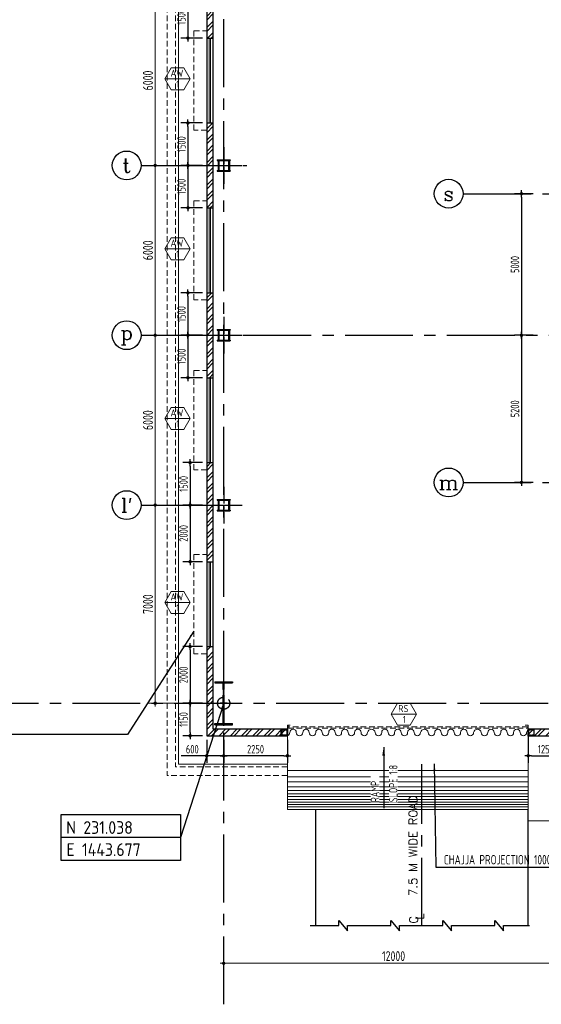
# Model space of a CAD drawing. Extents: x -7650383 to 4934791, y -114316 to 1826789.
# Tile 4 of 256: x 455132 to 473547, y -59615 to -24829. Entities that reach past the tile are written whole.
import ezdxf
from ezdxf.enums import TextEntityAlignment as Align

# ---------------------------------------------------------------- set-up
doc = ezdxf.new("R2010")
doc.units = 0
doc.header["$LTSCALE"] = 800
doc.header["$MEASUREMENT"] = 0
for name, pattern in [('1 NORTH ELEVATION$0$NORTH ELEVATION$0$HIDDEN', [0.375, 0.25, -0.125]), ('CENTER', [2, 1.25, -0.25, 0.25, -0.25]), ('CENTER2', [1.125, 0.75, -0.125, 0.125, -0.125]), ('DASHED', [0.75, 0.5, -0.25]), ('STG & GTG EQUIPMENT AT 0.000M LVL$0$HIDDEN', [0.375, 0.25, -0.125])]:
    doc.linetypes.add(name, pattern=pattern)
doc.layers.get('0').update_dxf_attribs({"linetype": 'CONTINUOUS'})
for name, color, linetype in [('0-7-COL', 2, 'CENTER'), ('Aux Ped Stel', 7, 'CONTINUOUS'), ('Aux_col', 7, 'CONTINUOUS'), ('CDIM', 1, 'CONTINUOUS'), ('CL', 2, 'CENTER2'), ('COL', 1, 'CENTER'), ('DIM', 4, 'CONTINUOUS'), ('GRID', 8, 'CENTER'), ('HATCH', 9, 'CONTINUOUS'), ('ROAD', 40, 'CONTINUOUS'), ('T', 3, 'CONTINUOUS'), ('TEXT', 3, 'CONTINUOUS'), ('TEXT 350', 7, 'CONTINUOUS'), ('WALL', 6, 'CONTINUOUS')]:
    doc.layers.add(name, color=color, linetype=linetype)
for name, color, linetype, lineweight in [('2CON', 1, 'CONTINUOUS', 13), ('A-STL LADDER', 4, 'CONTINUOUS', 18), ('A-WIN TAG', 3, 'CONTINUOUS', 13), ('A-WIN TAG TEXT', 3, 'CONTINUOUS', 13), ('ARROW', 3, 'CONTINUOUS', 13), ('CHAJJA PROJECTION', 2, 'DASHED', 5), ('COLUMN', 6, 'CONTINUOUS', 30), ('dimension line', 4, 'CONTINUOUS', 13), ('DOOR', 235, 'CONTINUOUS', 13), ('DRAIN', 251, 'DASHED', 13), ('PLINTH PROTECTION', 251, 'CONTINUOUS', 13), ('STG   AT 0.000M SHUTTER', 2, 'STG & GTG EQUIPMENT AT 0.000M LVL$0$HIDDEN', 13), ('STG  AT 0.000M LVL ROLLING SHUTTER FRAME', 4, 'CONTINUOUS', 13), ('STG AT 0.000M LVL RAMP', 11, 'CONTINUOUS', 13), ('SUNSHADE', 2, '1 NORTH ELEVATION$0$NORTH ELEVATION$0$HIDDEN', 13), ('WALL HATCH', 251, 'CONTINUOUS', 13), ('WIN', 31, 'CONTINUOUS', 13)]:
    doc.layers.add(name, color=color, linetype=linetype, lineweight=lineweight)
doc.styles.add('D1', font='ROMAND')
doc.styles.add('ROMANC', font='romanc')
doc.styles.add('ROMANS', font='ISO9.shx', dxfattribs={"width": 0.8})
doc.styles.get("Standard").update_dxf_attribs({"font": 'ISO9'})
doc.dimstyles.new('barka', dxfattribs={"dimscale": 100, "dimtxt": 3.5, "dimasz": 1.2, "dimexe": 2.5, "dimexo": 2.5, "dimgap": 0.8, "dimtad": 1, "dimdsep": 46, "dimtxsty": 'ROMANS', "dimblk": 'DDOT1', "dimcen": 0, "dimclrd": 256, "dimclre": 256, "dimclrt": 2, "dimadec": 0, "dimazin": 2, "dimtp": 0.1, "dimtm": 0.1, "dimtfac": 0.71, "dimtmove": 2, "dimatfit": 3, "dimlwd": -1, "dimlwe": -1, "dimarcsym": 0})
doc.dimstyles.new('barka INTERNAL DIM', dxfattribs={"dimscale": 100, "dimtxt": 3, "dimasz": 1.2, "dimexe": 2.5, "dimexo": 1.5, "dimgap": 0.8, "dimtad": 1, "dimdsep": 46, "dimtxsty": 'ROMANS', "dimblk": 'DDOT1', "dimcen": 0, "dimclrd": 256, "dimclre": 256, "dimclrt": 2, "dimadec": 0, "dimazin": 2, "dimtp": 0.1, "dimtm": 0.1, "dimtfac": 0.71, "dimtmove": 2, "dimatfit": 3, "dimlwd": -1, "dimlwe": -1, "dimarcsym": 0})
doc.dimstyles.new('FIC-100', dxfattribs={"dimscale": 100, "dimtxt": 2.5, "dimasz": 2, "dimexe": 1, "dimexo": 1, "dimgap": 1, "dimtad": 1, "dimdec": 0, "dimrnd": 1, "dimzin": 0, "dimdsep": 46, "dimtxsty": 'Standard', "dimcen": 0.09, "dimclrd": 1, "dimclre": 1, "dimclrt": 3, "dimadec": 0, "dimazin": 0, "dimtfac": 1, "dimtdec": 0, "dimtofl": 0, "dimtmove": 0, "dimatfit": 3, "dimfxl": 1.5, "dimtolj": 1, "dimtzin": 0, "dimarcsym": 0})
doc.dimstyles.new('SC200', dxfattribs={"dimscale": 150, "dimtxt": 2.5, "dimasz": 2, "dimexe": 1, "dimexo": 1, "dimgap": 1, "dimtad": 1, "dimdec": 0, "dimzin": 0, "dimdsep": 46, "dimtxsty": 'Standard', "dimcen": -1, "dimclrd": 256, "dimclre": 256, "dimclrt": 3, "dimadec": 0, "dimazin": 0, "dimtfac": 1, "dimtdec": 0, "dimtmove": 1, "dimatfit": 3, "dimfxl": 1, "dimtolj": 1, "dimtzin": 0, "dimlwd": -1, "dimlwe": -1, "dimarcsym": 0})

# ---------------------------------------------------------------- blocks, each defined once
blk = doc.blocks.new('DDOT1')
blk.add_line((-1, 0), (1, 0))
at = {"const_width": 0.5}
blk.add_lwpolyline([(-0.25, 0, 1), (0.25, 0, 1)], format="xyb", close=True, dxfattribs=at)
blk = doc.blocks.new('*D37')
at = {"layer": 'dimension line', "transparency": 16777216}
for p, q in [((462333, -58305), (462333, -58417)), ((462453, -58167), (474213, -58167)), ((474333, -58305), (474333, -58417))]:
    blk.add_line(p, q, dxfattribs=at)
at = {"layer": 'dimension line', "transparency": 16777216, "xscale": 119.9999999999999, "yscale": 119.9999999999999, "zscale": 119.9999999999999, "rotation": 180}
blk.add_blockref('DDOT1', (462333, -58167), dxfattribs=at)
at = {"layer": 'dimension line', "transparency": 16777216, "xscale": 119.9999999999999, "yscale": 119.9999999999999, "zscale": 119.9999999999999}
blk.add_blockref('DDOT1', (474333, -58167), dxfattribs=at)
at = {"layer": 'dimension line', "color": 2, "transparency": 16777216, "insert": (468333, -57912), "char_height": 350, "attachment_point": 5, "style": 'ROMANS'}
blk.add_mtext('12000', dxfattribs=at)
blk = doc.blocks.new('AUX COL')
at = {"layer": 'Aux Ped Stel'}
for p, q in [((-225, 200), (-225, 175)), ((-225, 200), (225, 200)), ((-225, 175), (225, 175)), ((-200, 175), (-200, -175)), ((-175, 175), (-175, -175)), ((175, 175), (175, -175)), ((200, 175), (200, -175)), ((225, 200), (225, 175)), ((-225, -175), (-225, -200)), ((-225, -175), (225, -175)), ((-225, -200), (225, -200)), ((225, -175), (225, -200))]:
    blk.add_line(p, q, dxfattribs=at)
at = {"layer": 'CL'}
for p, q in [((0, 650), (0, -650)), ((-650, 0), (650, 0))]:
    blk.add_line(p, q, dxfattribs=at)
blk = doc.blocks.new('A$C41E52089')
at = {"layer": 'COL'}
h = blk.add_hatch(dxfattribs=at)
h.set_pattern_fill('ANSI31', color=256, scale=100, style=0)
h.paths.add_polyline_path([(310, -720), (0, -720), (0, -760), (310, -760)])
h.paths.add_polyline_path([(0, -720), (-310, -720), (-310, -760), (0, -760)])
h.paths.add_polyline_path([(0, 0), (-13, 0), (-13, -720), (0, -720)])
h.paths.add_polyline_path([(0, 720), (-13, 720), (-13, 0), (0, 0)])
h.paths.add_polyline_path([(12, 0), (0, 0), (0, -720), (12, -720)])
h.paths.add_polyline_path([(12, 720), (0, 720), (0, 0), (12, 0)])
h.paths.add_polyline_path([(310, 760), (0, 760), (0, 720), (12, 720), (310, 720)])
h.paths.add_polyline_path([(0, 760), (-310, 760), (-310, 720), (0, 720)])
for p, q in [((-310, 760), (310, 760)), ((-310, 760), (-310, 720)), ((-310, 720), (310, 720)), ((-13, -720), (-13, 720)), ((12, -720), (12, 720)), ((310, 760), (310, 720)), ((-310, -720), (310, -720)), ((-310, -760), (-310, -720)), ((-310, -760), (310, -760)), ((310, -760), (310, -720))]:
    blk.add_line(p, q, dxfattribs=at)
at = {"layer": 'COL', "color": 2}
for p, q in [((0, -800), (0, 800)), ((123, 0), (-123, 0))]:
    blk.add_line(p, q, dxfattribs=at)
blk = doc.blocks.new('*D78')
at = {"layer": 'dimension line', "transparency": 16777216}
for p, q in [((461433, -41977), (459665, -41977)), ((459915, -48857), (459915, -42097)), ((460627, -48977), (459665, -48977))]:
    blk.add_line(p, q, dxfattribs=at)
at = {"layer": 'dimension line', "transparency": 16777216, "xscale": 119.9999999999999, "yscale": 119.9999999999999, "zscale": 119.9999999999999}
for p, rotation in [((459915, -41977), 90), ((459915, -48977), 270)]:
    blk.add_blockref('DDOT1', p, dxfattribs=dict(at, rotation=rotation))
at = {"layer": 'dimension line', "color": 2, "transparency": 16777216, "insert": (459660, -45477), "char_height": 350, "attachment_point": 5, "rotation": 90, "style": 'ROMANS'}
blk.add_mtext('7000', dxfattribs=at)
blk = doc.blocks.new('*D79')
at = {"layer": 'dimension line', "transparency": 16777216}
for p, q in [((461433, -35977), (459665, -35977)), ((459915, -41857), (459915, -36097)), ((461433, -41977), (459665, -41977))]:
    blk.add_line(p, q, dxfattribs=at)
at = {"layer": 'dimension line', "transparency": 16777216, "xscale": 119.9999999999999, "yscale": 119.9999999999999, "zscale": 119.9999999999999}
for p, rotation in [((459915, -35977), 90), ((459915, -41977), 270)]:
    blk.add_blockref('DDOT1', p, dxfattribs=dict(at, rotation=rotation))
at = {"layer": 'dimension line', "color": 2, "transparency": 16777216, "insert": (459660, -38977), "char_height": 350, "attachment_point": 5, "rotation": 90, "style": 'ROMANS'}
blk.add_mtext('6000', dxfattribs=at)
blk = doc.blocks.new('*D80')
at = {"layer": 'dimension line', "transparency": 16777216}
for p, q in [((461433, -29977), (459665, -29977)), ((459915, -35857), (459915, -30097)), ((461433, -35977), (459665, -35977))]:
    blk.add_line(p, q, dxfattribs=at)
at = {"layer": 'dimension line', "transparency": 16777216, "xscale": 119.9999999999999, "yscale": 119.9999999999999, "zscale": 119.9999999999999}
for p, rotation in [((459915, -29977), 90), ((459915, -35977), 270)]:
    blk.add_blockref('DDOT1', p, dxfattribs=dict(at, rotation=rotation))
at = {"layer": 'dimension line', "color": 2, "transparency": 16777216, "insert": (459660, -32977), "char_height": 350, "attachment_point": 5, "rotation": 90, "style": 'ROMANS'}
blk.add_mtext('6000', dxfattribs=at)
blk = doc.blocks.new('*D81')
at = {"layer": 'dimension line', "transparency": 16777216}
for p, q in [((459904, -23977), (459665, -23977)), ((459915, -29857), (459915, -24097)), ((461433, -29977), (459665, -29977))]:
    blk.add_line(p, q, dxfattribs=at)
at = {"layer": 'dimension line', "transparency": 16777216, "xscale": 119.9999999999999, "yscale": 119.9999999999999, "zscale": 119.9999999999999}
for p, rotation in [((459915, -23977), 90), ((459915, -29977), 270)]:
    blk.add_blockref('DDOT1', p, dxfattribs=dict(at, rotation=rotation))
at = {"layer": 'dimension line', "color": 2, "transparency": 16777216, "insert": (459660, -26977), "char_height": 350, "attachment_point": 5, "rotation": 90, "style": 'ROMANS'}
blk.add_mtext('6000', dxfattribs=at)
blk = doc.blocks.new('*D84')
at = {"layer": 'DIM', "transparency": 16777216}
for p, q in [((462333, -50277), (462333, -51083)), ((464583, -50277), (464583, -51083)), ((464463, -50833), (462453, -50833))]:
    blk.add_line(p, q, dxfattribs=at)
at = {"layer": 'DIM', "transparency": 16777216, "xscale": 119.9999999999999, "yscale": 119.9999999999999, "zscale": 119.9999999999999, "rotation": 180}
blk.add_blockref('DDOT1', (462333, -50833), dxfattribs=at)
at = {"layer": 'DIM', "transparency": 16777216, "xscale": 119.9999999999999, "yscale": 119.9999999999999, "zscale": 119.9999999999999}
blk.add_blockref('DDOT1', (464583, -50833), dxfattribs=at)
at = {"layer": 'DIM', "color": 2, "transparency": 16777216, "insert": (463458, -50603), "char_height": 300, "attachment_point": 5, "style": 'ROMANS'}
blk.add_mtext('2250', dxfattribs=at)
blk = doc.blocks.new('*D92')
at = {"layer": 'DIM', "transparency": 16777216}
for p, q in [((461733, -50277), (461733, -51083)), ((462333, -50277), (462333, -51083)), ((461733, -50833), (460836, -50833)), ((462213, -50833), (461853, -50833))]:
    blk.add_line(p, q, dxfattribs=at)
at = {"layer": 'DIM', "transparency": 16777216, "xscale": 119.9999999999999, "yscale": 119.9999999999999, "zscale": 119.9999999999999, "rotation": 180}
blk.add_blockref('DDOT1', (461733, -50833), dxfattribs=at)
at = {"layer": 'DIM', "transparency": 16777216, "xscale": 119.9999999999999, "yscale": 119.9999999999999, "zscale": 119.9999999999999}
blk.add_blockref('DDOT1', (462333, -50833), dxfattribs=at)
at = {"layer": 'DIM', "color": 2, "transparency": 16777216, "insert": (461225, -50603), "char_height": 300, "attachment_point": 5, "style": 'ROMANS'}
blk.add_mtext('600', dxfattribs=at)
blk = doc.blocks.new('*D93')
at = {"layer": 'DIM', "transparency": 16777216}
for p, q in [((461583, -48977), (460897, -48977)), ((461147, -50007), (461147, -49097)), ((461583, -50127), (460897, -50127))]:
    blk.add_line(p, q, dxfattribs=at)
at = {"layer": 'DIM', "transparency": 16777216, "xscale": 119.9999999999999, "yscale": 119.9999999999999, "zscale": 119.9999999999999}
for p, rotation in [((461147, -48977), 90), ((461147, -50127), 270)]:
    blk.add_blockref('DDOT1', p, dxfattribs=dict(at, rotation=rotation))
at = {"layer": 'DIM', "color": 2, "transparency": 16777216, "insert": (460917, -49552), "char_height": 300, "attachment_point": 5, "rotation": 90, "style": 'ROMANS'}
blk.add_mtext('1150', dxfattribs=at)
blk = doc.blocks.new('*D95')
at = {"layer": 'DIM', "transparency": 16777216}
for p, q in [((461583, -34477), (460822, -34477)), ((461072, -34597), (461072, -35857)), ((461583, -35977), (460822, -35977))]:
    blk.add_line(p, q, dxfattribs=at)
at = {"layer": 'DIM', "transparency": 16777216, "xscale": 119.9999999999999, "yscale": 119.9999999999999, "zscale": 119.9999999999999}
for p, rotation in [((461072, -34477), 90), ((461072, -35977), 270)]:
    blk.add_blockref('DDOT1', p, dxfattribs=dict(at, rotation=rotation))
at = {"layer": 'DIM', "color": 2, "transparency": 16777216, "insert": (460842, -35227), "char_height": 300, "attachment_point": 5, "rotation": 90, "style": 'ROMANS'}
blk.add_mtext('1500', dxfattribs=at)
blk = doc.blocks.new('*D96')
at = {"layer": 'DIM', "transparency": 16777216}
for p, q in [((461583, -46977), (460897, -46977)), ((461147, -47097), (461147, -48857)), ((461583, -48977), (460897, -48977))]:
    blk.add_line(p, q, dxfattribs=at)
at = {"layer": 'DIM', "transparency": 16777216, "xscale": 119.9999999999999, "yscale": 119.9999999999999, "zscale": 119.9999999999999}
for p, rotation in [((461147, -46977), 90), ((461147, -48977), 270)]:
    blk.add_blockref('DDOT1', p, dxfattribs=dict(at, rotation=rotation))
at = {"layer": 'DIM', "color": 2, "transparency": 16777216, "insert": (460917, -47977), "char_height": 300, "attachment_point": 5, "rotation": 90, "style": 'ROMANS'}
blk.add_mtext('2000', dxfattribs=at)
blk = doc.blocks.new('*D97')
at = {"layer": 'DIM', "transparency": 16777216}
for p, q in [((461583, -41977), (460897, -41977)), ((461147, -42097), (461147, -43857)), ((461583, -43977), (460897, -43977))]:
    blk.add_line(p, q, dxfattribs=at)
at = {"layer": 'DIM', "transparency": 16777216, "xscale": 119.9999999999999, "yscale": 119.9999999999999, "zscale": 119.9999999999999}
for p, rotation in [((461147, -41977), 90), ((461147, -43977), 270)]:
    blk.add_blockref('DDOT1', p, dxfattribs=dict(at, rotation=rotation))
at = {"layer": 'DIM', "color": 2, "transparency": 16777216, "insert": (460917, -42977), "char_height": 300, "attachment_point": 5, "rotation": 90, "style": 'ROMANS'}
blk.add_mtext('2000', dxfattribs=at)
blk = doc.blocks.new('*D98')
at = {"layer": 'DIM', "transparency": 16777216}
for p, q in [((461583, -40477), (460897, -40477)), ((461147, -40597), (461147, -41857)), ((461583, -41977), (460897, -41977))]:
    blk.add_line(p, q, dxfattribs=at)
at = {"layer": 'DIM', "transparency": 16777216, "xscale": 119.9999999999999, "yscale": 119.9999999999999, "zscale": 119.9999999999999}
for p, rotation in [((461147, -40477), 90), ((461147, -41977), 270)]:
    blk.add_blockref('DDOT1', p, dxfattribs=dict(at, rotation=rotation))
at = {"layer": 'DIM', "color": 2, "transparency": 16777216, "insert": (460917, -41227), "char_height": 300, "attachment_point": 5, "rotation": 90, "style": 'ROMANS'}
blk.add_mtext('1500', dxfattribs=at)
blk = doc.blocks.new('*D99')
at = {"layer": 'DIM', "transparency": 16777216}
for p, q in [((461583, -35977), (460822, -35977)), ((461072, -36097), (461072, -37357)), ((461583, -37477), (460822, -37477))]:
    blk.add_line(p, q, dxfattribs=at)
at = {"layer": 'DIM', "transparency": 16777216, "xscale": 119.9999999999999, "yscale": 119.9999999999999, "zscale": 119.9999999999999}
for p, rotation in [((461072, -35977), 90), ((461072, -37477), 270)]:
    blk.add_blockref('DDOT1', p, dxfattribs=dict(at, rotation=rotation))
at = {"layer": 'DIM', "color": 2, "transparency": 16777216, "insert": (460842, -36727), "char_height": 300, "attachment_point": 5, "rotation": 90, "style": 'ROMANS'}
blk.add_mtext('1500', dxfattribs=at)
blk = doc.blocks.new('*D100')
at = {"layer": 'DIM', "transparency": 16777216}
for p, q in [((461583, -29977), (460822, -29977)), ((461072, -30097), (461072, -31357)), ((461583, -31477), (460822, -31477))]:
    blk.add_line(p, q, dxfattribs=at)
at = {"layer": 'DIM', "transparency": 16777216, "xscale": 119.9999999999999, "yscale": 119.9999999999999, "zscale": 119.9999999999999}
for p, rotation in [((461072, -29977), 90), ((461072, -31477), 270)]:
    blk.add_blockref('DDOT1', p, dxfattribs=dict(at, rotation=rotation))
at = {"layer": 'DIM', "color": 2, "transparency": 16777216, "insert": (460842, -30727), "char_height": 300, "attachment_point": 5, "rotation": 90, "style": 'ROMANS'}
blk.add_mtext('1500', dxfattribs=at)
blk = doc.blocks.new('*D101')
at = {"layer": 'DIM', "transparency": 16777216}
for p, q in [((461583, -28477), (460822, -28477)), ((461072, -28597), (461072, -29857)), ((461583, -29977), (460822, -29977))]:
    blk.add_line(p, q, dxfattribs=at)
at = {"layer": 'DIM', "transparency": 16777216, "xscale": 119.9999999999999, "yscale": 119.9999999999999, "zscale": 119.9999999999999}
for p, rotation in [((461072, -28477), 90), ((461072, -29977), 270)]:
    blk.add_blockref('DDOT1', p, dxfattribs=dict(at, rotation=rotation))
at = {"layer": 'DIM', "color": 2, "transparency": 16777216, "insert": (460842, -29227), "char_height": 300, "attachment_point": 5, "rotation": 90, "style": 'ROMANS'}
blk.add_mtext('1500', dxfattribs=at)
blk = doc.blocks.new('*D102')
at = {"layer": 'DIM', "transparency": 16777216}
for p, q in [((461583, -23977), (460822, -23977)), ((461072, -24097), (461072, -25357)), ((461583, -25477), (460822, -25477))]:
    blk.add_line(p, q, dxfattribs=at)
at = {"layer": 'DIM', "transparency": 16777216, "xscale": 119.9999999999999, "yscale": 119.9999999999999, "zscale": 119.9999999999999}
for p, rotation in [((461072, -23977), 90), ((461072, -25477), 270)]:
    blk.add_blockref('DDOT1', p, dxfattribs=dict(at, rotation=rotation))
at = {"layer": 'DIM', "color": 2, "transparency": 16777216, "insert": (460842, -24727), "char_height": 300, "attachment_point": 5, "rotation": 90, "style": 'ROMANS'}
blk.add_mtext('1500', dxfattribs=at)
blk = doc.blocks.new('clm')
at = {"layer": 'COL', "linetype": 'ByBlock'}
for p, q in [((38459, 118625), (38279, 118625)), ((38279, 118617), (38279, 118625)), ((38279, 118617), (38279, 118625)), ((38459, 118617), (38459, 118625)), ((38261, 118607), (38261, 118427)), ((38261, 118607), (38269, 118607)), ((38261, 118607), (38269, 118607)), ((38261, 118607), (38261, 118427)), ((38261, 118427), (38269, 118427)), ((38261, 118427), (38269, 118427)), ((38344, 118617), (38269, 118617)), ((38269, 118617), (38269, 118417)), ((38269, 118617), (38269, 118417)), ((38344, 118617), (38269, 118617)), ((38269, 118417), (38344, 118417)), ((38269, 118417), (38344, 118417)), ((38279, 118417), (38279, 118409)), ((38279, 118417), (38279, 118409)), ((38459, 118409), (38279, 118409)), ((38344, 118617), (38469, 118617)), ((38469, 118417), (38344, 118417)), ((38459, 118417), (38459, 118409)), ((38469, 118617), (38469, 118417)), ((38477, 118607), (38469, 118607)), ((38477, 118427), (38469, 118427)), ((38477, 118607), (38477, 118427))]:
    blk.add_line(p, q, dxfattribs=at)
for points in [[(38344, 118417), (38344, 118420, 0.401544), (38338, 118426), (38280, 118429, -0.401544), (38275, 118435), (38275, 118599, -0.401544), (38280, 118605), (38338, 118608, 0.401544), (38344, 118614), (38344, 118617)], [(38344, 118417), (38344, 118420, 0.401544), (38338, 118426), (38280, 118429, -0.401544), (38275, 118435), (38275, 118599, -0.401544), (38280, 118605), (38338, 118608, 0.401544), (38344, 118614), (38344, 118617)], [(38394, 118417), (38394, 118420, -0.401544), (38399, 118426), (38457, 118429, 0.401544), (38463, 118435), (38463, 118599, 0.401544), (38457, 118605), (38399, 118608, -0.401544), (38394, 118614), (38394, 118617)]]:
    blk.add_lwpolyline(points, format="xyb", dxfattribs=at)
blk = doc.blocks.new('*D249')
at = {"layer": 'DIM', "transparency": 16777216}
for p, q in [((473083, -50277), (473083, -51083)), ((474333, -50277), (474333, -51083)), ((473203, -50833), (474213, -50833))]:
    blk.add_line(p, q, dxfattribs=at)
at = {"layer": 'DIM', "transparency": 16777216, "xscale": 119.9999999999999, "yscale": 119.9999999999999, "zscale": 119.9999999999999, "rotation": 180}
blk.add_blockref('DDOT1', (473083, -50833), dxfattribs=at)
at = {"layer": 'DIM', "transparency": 16777216, "xscale": 119.9999999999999, "yscale": 119.9999999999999, "zscale": 119.9999999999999}
blk.add_blockref('DDOT1', (474333, -50833), dxfattribs=at)
at = {"layer": 'DIM', "color": 2, "transparency": 16777216, "insert": (473708, -50603), "char_height": 300, "attachment_point": 5, "style": 'ROMANS'}
blk.add_mtext('1250', dxfattribs=at)
blk = doc.blocks.new('*D253')
at = {"layer": 'DIM', "transparency": 16777216}
for p, q in [((473265, -30977), (472597, -30977)), ((472847, -31097), (472847, -35857)), ((473265, -35977), (472597, -35977))]:
    blk.add_line(p, q, dxfattribs=at)
at = {"layer": 'DIM', "transparency": 16777216, "xscale": 119.9999999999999, "yscale": 119.9999999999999, "zscale": 119.9999999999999}
for p, rotation in [((472847, -30977), 90), ((472847, -35977), 270)]:
    blk.add_blockref('DDOT1', p, dxfattribs=dict(at, rotation=rotation))
at = {"layer": 'DIM', "color": 2, "transparency": 16777216, "insert": (472617, -33477), "char_height": 300, "attachment_point": 5, "rotation": 90, "style": 'ROMANS'}
blk.add_mtext('5000', dxfattribs=at)
blk = doc.blocks.new('*D254')
at = {"layer": 'DIM', "transparency": 16777216}
for p, q in [((473265, -35977), (472597, -35977)), ((472847, -36097), (472847, -41057)), ((473265, -41177), (472597, -41177))]:
    blk.add_line(p, q, dxfattribs=at)
at = {"layer": 'DIM', "transparency": 16777216, "xscale": 119.9999999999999, "yscale": 119.9999999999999, "zscale": 119.9999999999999}
for p, rotation in [((472847, -35977), 90), ((472847, -41177), 270)]:
    blk.add_blockref('DDOT1', p, dxfattribs=dict(at, rotation=rotation))
at = {"layer": 'DIM', "color": 2, "transparency": 16777216, "insert": (472617, -38577), "char_height": 300, "attachment_point": 5, "rotation": 90, "style": 'ROMANS'}
blk.add_mtext('5200', dxfattribs=at)

msp = doc.modelspace()

# ---------------------------------------------------------------- hatches: boundary and pattern name
at = {"layer": 'WALL HATCH'}
h = msp.add_hatch(dxfattribs=at)
h.set_pattern_fill('ANSI32', color=256, scale=750, style=0)
h.paths.add_polyline_path([(484563.3, -49897.4), (484563.3, -50127.4), (489333.3, -50127.4), (489333.3, -49897.4)])
h.paths.add_polyline_path([(473083.3, -49897.4), (473083.3, -50127.4), (474103.3, -50127.4), (474103.3, -49897.4)])
h.paths.add_polyline_path([(461963.3, -34477.4), (461733.3, -34477.4), (461733.3, -37477.5), (461963.3, -37477.5)])
h.paths.add_polyline_path([(461733.3, -31477.4), (461963.3, -31477.4), (461963.3, -28477.4), (461733.3, -28477.4)])
h.paths.add_polyline_path([(461733.3, -43977.4), (461963.3, -43977.4), (461963.3, -40477.5), (461733.3, -40477.5)])
h.paths.add_polyline_path([(461963.3, -46977.4), (461733.3, -46977.4), (461733.3, -50127.4), (464583.3, -50127.4), (464583.3, -49897.4), (461963.3, -49897.4)])
h.paths.add_polyline_path([(462448.3, -18556.9), (462218.3, -18556.9), (462218.3, -22827.4), (461733.3, -22827.4), (461733.3, -25477.4), (461963.3, -25477.4), (461963.3, -23057.4), (462448.3, -23057.4)])
h.paths.add_polyline_path([(463448.3, -10977.4), (463448.3, -11207.4), (465428.3, -11207.4), (465428.3, -10977.4)])
h.paths.add_polyline_path([(462848.3, -11207.4), (462848.3, -10977.4), (461733.3, -10977.4), (461733.3, -12977.4), (462218.3, -12977.4), (462218.3, -17356.9), (462448.3, -17356.9), (462448.3, -12747.4), (461963.3, -12747.4), (461963.3, -11207.4)])
h.paths.add_polyline_path([(555933.3, -33177.4), (555703.3, -33177.4), (555703.3, -34007.4), (555933.3, -34007.4), (555933.3, -28477.4), (555703.3, -28477.4), (555703.3, -30177.4), (555933.3, -30177.4)])
h.paths.add_polyline_path([(549833.3, -49897.4), (549833.3, -50127.4), (550833.3, -50127.4), (550833.3, -49897.4), (553833.3, -49897.4), (553833.3, -50127.4), (555933.3, -50127.4), (555933.3, -48947.4), (555703.3, -48947.4), (555703.3, -49897.4), (540133.3, -49897.4), (540133.3, -50127.4), (546833.3, -50127.4), (546833.3, -49897.4)])
h.paths.add_polyline_path([(480333.2, -11207.4), (480333.2, -10977.4), (482833.2, -10977.4), (482833.2, -11207.4), (487333.3, -11207.4), (487333.3, -10977.4), (473933.3, -10977.4), (473933.3, -11207.4), (475833.3, -11207.4), (475833.3, -10977.4), (478333.3, -10977.4), (478333.3, -11207.4)])
h.paths.add_polyline_path([(532833.3, -10977.4), (532833.3, -11207.4), (547734.4, -11207.4), (547734.4, -10977.4), (491333.3, -10977.4), (491333.3, -11207.4), (495833.3, -11207.4), (495833.3, -10977.4), (498333.3, -10977.4), (498333.3, -11207.4), (500333.2, -11207.4), (500333.2, -10977.4), (502833.2, -10977.4), (502833.2, -11207.4), (525833.4, -11207.4), (525833.4, -10977.4), (528333.4, -10977.4), (528333.4, -11207.4), (530333.3, -11207.4), (530333.3, -10977.4)])
h.paths.add_polyline_path([(529833.4, -50127.4), (529833.4, -49897.4), (532833.4, -49897.4), (532833.4, -50127.4), (538333.3, -50127.4), (538333.3, -49897.4), (511333.3, -49897.4), (511333.3, -50127.4), (515833.4, -50127.4), (515833.4, -49897.4), (518833.4, -49897.4), (518833.4, -50127.4), (519833.4, -50127.4), (519833.4, -49897.4), (522833.4, -49897.4), (522833.4, -50127.4), (525833.4, -50127.4), (525833.4, -49897.4), (528833.4, -49897.4), (528833.4, -50127.4)])
h.paths.add_polyline_path([(553833.3, -11207.4), (553833.3, -10977.4)], flags=17)
h.paths.add_polyline_path([(553833.3, -11207.4), (555703.3, -11207.4), (555703.3, -12747.4), (555703.3, -12747.4), (555703.3, -23057.4), (555703.3, -23057.4), (555703.3, -28477.4), (555703.3, -25477.4), (555933.3, -25477.4), (555933.3, -22827.4), (555933.3, -22827.4), (555933.3, -22477.4), (555703.3, -22477.4), (555703.3, -19477.4), (555933.3, -19477.4), (555933.3, -16477.4), (555703.3, -16477.4), (555703.3, -13477.4), (555933.3, -13477.4), (555933.3, -12977.4), (555933.3, -12977.4), (555933.3, -10977.4), (551163.8, -10977.4), (551163.8, -11207.4)])
h.paths.add_polyline_path([(549362.8, -11207.4), (549362.8, -10977.4), (547734.4, -10977.4), (547734.4, -11207.4)])

# ---------------------------------------------------------------- linework, layer by layer
at = {"layer": '0-7-COL', "linetype": 'CENTER2', "ltscale": 4}
msp.add_line((469333.3, -56835), (469333.3, -51127.4), dxfattribs=at)
at = {"layer": '2CON'}
for p, q in [((461152.1, -26922.5), (460252.1, -26922.5)), ((461152.1, -32922.5), (460252.1, -32922.5)), ((461152.1, -38922.6), (460252.1, -38922.6)), ((461152.1, -45422.5), (460252.1, -45422.5)), ((469144.6, -49367.1), (468244.6, -49367.1))]:
    msp.add_line(p, q, dxfattribs=at)
at = {"layer": 'A-STL LADDER'}
for p, q in [((464583.3, -50127.4), (464583.3, -52727.4)), ((473083.3, -50127.4), (473083.3, -52727.4)), ((464583.9, -52727.4), (473083.3, -52727.4))]:
    msp.add_line(p, q, dxfattribs=at)
at = {"layer": 'A-WIN TAG'}
for points in [[(460477.1, -26532.8), (460252.1, -26922.5), (460477.1, -27312.2), (460927.1, -27312.2), (461152.1, -26922.5), (460927.1, -26532.8)], [(460477.1, -32532.8), (460252.1, -32922.5), (460477.1, -33312.2), (460927.1, -33312.2), (461152.1, -32922.5), (460927.1, -32532.8)], [(460477.1, -38532.9), (460252.1, -38922.6), (460477.1, -39312.3), (460927.1, -39312.3), (461152.1, -38922.6), (460927.1, -38532.9)], [(460477.1, -45032.8), (460252.1, -45422.5), (460477.1, -45812.2), (460927.1, -45812.2), (461152.1, -45422.5), (460927.1, -45032.8)], [(468469.6, -48977.4), (468244.6, -49367.1), (468469.6, -49756.8), (468919.6, -49756.8), (469144.6, -49367.1), (468919.6, -48977.4)]]:
    msp.add_lwpolyline(points, close=True, dxfattribs=at)
at = {"layer": 'CHAJJA PROJECTION', "ltscale": 0.5, "const_width": 2}
msp.add_lwpolyline([(464583, -50127.4), (464583.6, -51127.4), (473083.3, -51127.4), (473083.3, -50127.4)], dxfattribs=at)
at = {"layer": 'DIM'}
msp.add_line((473083.3, -50142.5), (473083.3, -50372.5), dxfattribs=at)
at = {"layer": 'DIM', "flags": 128}
for points in [[(465390.2, -56835), (466404, -56835), (466404, -56651.6), (466709.8, -57018.5), (466709.8, -56835), (467474.2, -56835)], [(467474.2, -56835), (468238.7, -56835), (468238.7, -56651.6), (468544.4, -57018.5), (468544.4, -56835), (469308.9, -56835)], [(469308.9, -56835), (470073.3, -56835), (470073.3, -56651.6), (470379.1, -57018.5), (470379.1, -56835), (471143.5, -56835)], [(471143.5, -56835), (471908, -56835), (471908, -56651.6), (472213.7, -57018.5), (472213.7, -56835), (473126.9, -56835)]]:
    msp.add_lwpolyline(points, dxfattribs=at)
at = {"layer": 'DIM'}
for centre in [(458908.6, -29977.4), (470275.9, -30977.4), (458908.6, -35977.4), (470275.9, -41177.4), (470275.9, -41177.4), (458908.6, -41977.4)]:
    msp.add_circle(centre, 508.6, dxfattribs=at)
at = {"layer": 'DOOR', "linetype": 'Continuous'}
for p, q in [((464625.1, -49787.2), (464583.3, -49787.2)), ((473036.2, -49971), (473083.3, -49971))]:
    msp.add_line(p, q, dxfattribs=at)
for centre, radius, start, end in [((464554.3, -50012.4), 114.3, 284.71505, 0), ((464782.9, -50012.4), 114.3, 0, 180), ((465011.6, -50012.4), 114.3, 180, 0), ((465240.3, -50012.4), 114.3, 0, 180), ((465469, -50012.4), 114.3, 180, 0), ((465697.6, -50012.4), 114.3, 0, 180), ((465926.3, -50012.4), 114.3, 180, 0), ((466155, -50012.4), 114.3, 0, 180), ((466383.7, -50012.4), 114.3, 180, 0), ((466612.4, -50012.4), 114.3, 0, 180), ((466841, -50012.4), 114.3, 180, 0), ((467069.7, -50012.4), 114.3, 0, 180), ((467069.7, -50012.4), 114.3, 0, 180), ((467298.4, -50012.4), 114.3, 180, 0), ((467548.3, -50033.6), 137.3, 8.91071, 171.08929), ((467798.3, -50012.4), 114.3, 180, 0), ((468026.9, -50012.4), 114.3, 0, 180), ((468255.6, -50012.4), 114.3, 180, 0), ((468484.3, -50012.4), 114.3, 0, 180), ((468713, -50012.4), 114.3, 180, 0), ((468941.6, -50012.4), 114.3, 0, 180), ((468941.6, -50012.4), 114.3, 0, 180), ((469170.3, -50012.4), 114.3, 180, 0), ((469420.2, -50033.6), 137.3, 8.91071, 171.08929), ((469670.2, -50012.4), 114.3, 180, 0), ((469898.9, -50012.4), 114.3, 0, 180), ((470127.5, -50012.4), 114.3, 180, 0), ((470356.2, -50012.4), 114.3, 0, 180), ((470584.9, -50012.4), 114.3, 180, 0), ((470813.6, -50012.4), 114.3, 0, 180), ((470813.6, -50012.4), 114.3, 0, 180), ((471042.2, -50012.4), 114.3, 180, 0), ((471292.2, -50033.6), 137.3, 8.91071, 171.08929), ((471542.1, -50012.4), 114.3, 180, 0), ((471770.8, -50012.4), 114.3, 0, 180), ((471999.5, -50012.4), 114.3, 180, 0), ((472228.1, -50012.4), 114.3, 0, 180), ((472456.8, -50012.4), 114.3, 180, 0), ((472685.5, -50012.4), 114.3, 0, 180), ((472685.5, -50012.4), 114.3, 0, 180), ((472914.2, -50012.4), 114.3, 180, 0), ((473164.1, -50033.6), 137.3, 126.06352, 171.08929)]:
    msp.add_arc(centre, radius, start, end, dxfattribs=at)
at = {"layer": 'DRAIN', "ltscale": 0.5, "flags": 128}
for points in [[(464583.3, -51527.4), (460333.3, -51527.4), (460333.3, -21427.4), (460333.3, -21427.4), (460333.3, -14377.4), (460333.3, -14377.4), (460333.3, -9877.4)], [(464583.3, -51227.4), (460633.3, -51227.4), (460633.3, -21727.4), (460633.3, -21727.4), (460633.3, -14077.4), (460633.3, -14077.4), (460633.3, -9877.4), (465433.3, -9877.4)]]:
    msp.add_lwpolyline(points, dxfattribs=at)
at = {"layer": 'GRID', "linetype": 'CENTER2', "ltscale": 4}
for p, q in [((462333.3, -59615), (462333.3, -6939.4)), ((459417.2, -29977.4), (463155.1, -29977.4)), ((470784.5, -30977.4), (493324.7, -30977.4)), ((459417.2, -35977.4), (463288.3, -35977.4)), ((459417.2, -35977.4), (515856.6, -35977.4)), ((470784.5, -41177.4), (530566.5, -41177.4)), ((459417.2, -41977.4), (462968.1, -41977.4)), ((453390.3, -48977.4), (572461.6, -48977.4))]:
    msp.add_line(p, q, dxfattribs=at)
at = {"layer": 'GRID'}
msp.add_circle((462333.3, -48977.4), 214.5, dxfattribs=at)
at = {"layer": 'HATCH', "color": 1}
for p, q in [((464583.3, -49897.8), (464583.3, -50127.8)), ((473083.9, -49897.8), (473083.9, -50127.8))]:
    msp.add_line(p, q, dxfattribs=at)
at = {"layer": 'PLINTH PROTECTION', "flags": 128}
for points in [[(464583.3, -51127.4), (460733.3, -51127.4), (460733.3, -21827.4), (460733.3, -21827.4), (460733.3, -13977.4), (460733.3, -13977.4), (460733.3, -9977.4), (465433.3, -9977.4)], [(482683.3, -53127.4), (473083.3, -53127.4)]]:
    msp.add_lwpolyline(points, dxfattribs=at)
at = {"layer": 'ROAD', "ltscale": 4}
for p, q in [((465583.3, -56835), (465583.3, -52727.4)), ((473083.3, -56835), (473083.3, -52727.4))]:
    msp.add_line(p, q, dxfattribs=at)
at = {"layer": 'STG   AT 0.000M SHUTTER'}
msp.add_lwpolyline([(464609.7, -49857.4), (473069.1, -49857.4), (473069.1, -49807.4), (464609.7, -49807.4)], close=True, dxfattribs=at)
at = {"layer": 'STG  AT 0.000M LVL ROLLING SHUTTER FRAME'}
for p, q in [((464583.3, -49907.4), (464583.3, -49757.4)), ((464583.3, -49757.4), (464683.3, -49757.4)), ((473083.3, -49757.4), (472983.3, -49757.4)), ((473083.3, -49907.4), (473083.3, -49757.4))]:
    msp.add_line(p, q, dxfattribs=at)
at = {"layer": 'STG AT 0.000M LVL RAMP', "color": 253, "linetype": 'ByBlock'}
for p, q in [((473083.3, -51357.9), (464584, -51357.9)), ((473083.3, -51579.5), (464584, -51579.5)), ((473083.3, -51751.8), (464584, -51751.8)), ((473083.3, -51934.4), (464584, -51934.4)), ((473083.3, -52064.5), (464584, -52064.5)), ((473083.3, -52184), (464584, -52184)), ((473083.3, -52273.4), (464584, -52273.4)), ((473083.3, -52375.6), (464584, -52375.6)), ((473083.3, -52471.5), (464584, -52471.5)), ((473083.3, -52557.8), (464584, -52557.8)), ((473083.3, -52641.1), (464584, -52641.1))]:
    msp.add_line(p, q, dxfattribs=at)
at = {"layer": 'SUNSHADE'}
for points in [[(461733.3, -28727.4), (461283.3, -28727.4), (461283.3, -25227.4), (461733.3, -25227.4)], [(461733.3, -34727.4), (461283.3, -34727.4), (461283.3, -31227.4), (461733.3, -31227.4)], [(461733.3, -40727.5), (461283.3, -40727.5), (461283.3, -37227.5), (461733.3, -37227.5)], [(461733.3, -47227.4), (461283.3, -47227.4), (461283.3, -43727.4), (461733.3, -43727.4)]]:
    msp.add_lwpolyline(points, dxfattribs=at)
at = {"layer": 'TEXT 350'}
msp.add_lwpolyline([(456592.1, -52905.9), (460814.6, -52905.9), (460814.6, -54536.4), (456592.1, -54536.4)], close=True, dxfattribs=at)
at = {"layer": 'WALL'}
for p, q in [((461733.3, -22827.4), (461733.3, -50127.4)), ((461963.3, -49897.4), (461963.3, -23057.4)), ((461733.3, -25477.4), (461963.3, -25477.4)), ((461733.3, -28477.4), (461963.3, -28477.4)), ((461733.3, -31477.4), (461963.3, -31477.4)), ((461733.3, -34477.4), (461963.3, -34477.4)), ((461733.3, -37477.5), (461963.3, -37477.5)), ((461733.3, -40477.5), (461963.3, -40477.5)), ((461733.3, -43977.4), (461963.3, -43977.4)), ((461733.3, -46977.4), (461963.3, -46977.4)), ((464583.3, -49897.4), (461963.3, -49897.4)), ((464583.3, -50127.4), (464583.3, -49897.4)), ((464583.3, -50127.4), (464583.3, -49897.4)), ((464583.3, -49897.4), (464583.3, -50127.4)), ((474133.3, -49897.4), (473083.3, -49897.4)), ((473083.3, -50127.4), (473083.3, -49897.4)), ((473083.3, -50147.4), (473083.3, -49897.4)), ((473083.9, -50127.4), (473083.9, -49897.4)), ((473083.9, -50127.4), (473083.9, -49897.4)), ((473083.9, -49897.4), (473083.9, -50127.4)), ((461733.3, -50127.4), (464583.3, -50127.4)), ((473083.3, -50127.4), (474103.3, -50127.4))]:
    msp.add_line(p, q, dxfattribs=at)
at = {"layer": 'WIN'}
for p, q in [((461823.3, -28477.4), (461823.3, -25477.4)), ((461873.3, -28477.4), (461873.3, -25477.4)), ((461823.3, -34477.4), (461823.3, -31477.4)), ((461873.3, -34477.4), (461873.3, -31477.4)), ((461823.3, -40477.5), (461823.3, -37477.5)), ((461873.3, -40477.5), (461873.3, -37477.5)), ((461823.3, -46977.4), (461823.3, -43977.4)), ((461873.3, -46977.4), (461873.3, -43977.4))]:
    msp.add_line(p, q, dxfattribs=at)
for points in [[(461733.3, -25477.4), (461963.3, -25477.4), (461963.3, -28477.4), (461733.3, -28477.4)], [(461733.3, -31477.4), (461963.3, -31477.4), (461963.3, -34477.4), (461733.3, -34477.4)], [(461733.3, -37477.5), (461963.3, -37477.5), (461963.3, -40477.5), (461733.3, -40477.5)], [(461733.3, -43977.4), (461963.3, -43977.4), (461963.3, -46977.4), (461733.3, -46977.4)]]:
    msp.add_lwpolyline(points, close=True, dxfattribs=at)

# ---------------------------------------------------------------- block references
at = {"layer": 'Aux_col'}
for p in [(462333.3, -29977.4), (462333.3, -35977.5), (462333.3, -41977.5)]:
    msp.add_blockref('AUX COL', p, dxfattribs=at)
at = {"layer": 'COL'}
msp.add_blockref('A$C41E52089', (462333.3, -48977.4), dxfattribs=at)
at = {"layer": 'COLUMN', "rotation": 180}
msp.add_blockref('clm', (502843.8, 68504.8), dxfattribs=at)
at = {"layer": 'COLUMN', "xscale": -1, "rotation": 180}
msp.add_blockref('clm', (434823.4, 68504.8), dxfattribs=at)

# ---------------------------------------------------------------- texts
at = {"layer": 'A-WIN TAG'}
for s, p in [('AW', (460682.4, -26722.5)), ('1', (460713.7, -27108.4)), ('AW', (460682.4, -32722.6)), ('1', (460713.7, -33108.4)), ('AW', (460682.4, -38722.6)), ('1', (460713.7, -39108.5)), ('AW', (460682.4, -45222.6)), ('1', (460713.7, -45608.4))]:
    msp.add_text(s, height=250, dxfattribs=at).set_placement(p, align=Align.MIDDLE)
at = {"layer": 'A-WIN TAG TEXT'}
for s, p in [('RS', (468674.9, -49167.2)), ('1', (468706.2, -49553))]:
    msp.add_text(s, height=250, dxfattribs=at).set_placement(p, align=Align.MIDDLE)
at = {"layer": 'T', "style": 'D1'}
for s, p in [('7.5 M WIDE ROAD', (469169.2, -54011.3)), ('L ', (469405.3, -56406.6)), ('C', (469190.2, -56627.3))]:
    msp.add_text(s, height=300, rotation=90, dxfattribs=at).set_placement(p, align=Align.CENTER)
at = {"layer": 'TEXT', "style": 'ROMANC'}
for s, p in [('t', (458908.6, -29977.4)), ('s', (470275.9, -30977.4)), ('p', (458908.6, -35977.4)), ('m', (470275.9, -41177.4)), ('m', (470275.9, -41177.4)), ("l'", (458908.6, -41977.4))]:
    msp.add_text(s, height=500, dxfattribs=at).set_placement(p, align=Align.MIDDLE)
at = {"layer": 'TEXT', "color": 6}
for s, p in [('N 231.038', (456773.2, -53594.8)), ('E 1443.677', (456783.7, -54375.6))]:
    msp.add_text(s, height=450, dxfattribs=at).set_placement(p)
at = {"layer": 'TEXT', "insert": (470106.1, -54339.1), "char_height": 334.327, "width": 5240.366, "attachment_point": 1, "style": 'ROMANS'}
msp.add_mtext('CHAJJA PROJECTION 1000MM WIDE', dxfattribs=at)

# ---------------------------------------------------------------- dimensions: what is measured, and where the dimension line sits
at = {"layer": 'DIM'}
for base, p1, p2, angle, picture, middle in [((461072.4, -25477.4), (461733.3, -23977.4), (461733.3, -25477.4), 90, '*D102', (460842.4, -24727.4)), ((461072.4, -29977.4), (461733.3, -28477.4), (461733.3, -29977.4), 90, '*D101', (460842.4, -29227.4)), ((461072.4, -31477.4), (461733.3, -29977.4), (461733.3, -31477.4), 90, '*D100', (460842.4, -30727.4)), ((472846.7, -35977.4), (473415.4, -30977.4), (473415.4, -35977.4), 90, '*D253', (472616.7, -33477.4)), ((461072.4, -35977.4), (461733.3, -34477.4), (461733.3, -35977.4), 90, '*D95', (460842.4, -35227.4)), ((461072.4, -37477.5), (461733.3, -35977.5), (461733.3, -37477.5), 90, '*D99', (460842.4, -36727.5)), ((472846.7, -41177.4), (473415.4, -35977.4), (473415.4, -41177.4), 90, '*D254', (472616.7, -38577.4)), ((461146.7, -41977.4), (461733.3, -40477.5), (461733.3, -41977.4), 90, '*D98', (460916.7, -41227.4)), ((461146.7, -43977.4), (461733.3, -41977.4), (461733.3, -43977.4), 90, '*D97', (460916.7, -42977.4)), ((461146.7, -48977.4), (461733.3, -46977.4), (461733.3, -48977.4), 90, '*D96', (460916.7, -47977.4)), ((474333.3, -50832.8), (473083.3, -50127.4), (474333.3, -50127.4), 180, '*D249', (473708.3, -50602.8))]:
    dim = msp.add_linear_dim(base=base, p1=p1, p2=p2, angle=angle, dimstyle='barka INTERNAL DIM', override={"dimdec": 0, "dimtmove": 0}, dxfattribs=at)
    dim.commit()
    dim.dimension.update_dxf_attribs({"geometry": picture, "text_midpoint": middle})
dim = msp.add_linear_dim(base=(461146.7, -48977.4), p1=(461733.3, -50127.4), p2=(461733.3, -48977.4), angle=90, dimstyle='barka INTERNAL DIM', override={"dimdec": 0, "dimtmove": 0}, dxfattribs=at)
dim.commit()
dim.dimension.update_dxf_attribs({"geometry": '*D93', "text_midpoint": (461146.7, -49552.4), "dimtype": 160})
for base, p1, p2, picture, middle in [((461733.3, -50832.8), (462333.3, -50127.4), (461733.3, -50127.4), '*D92', (461224.7, -50602.8)), ((462333.3, -50832.8), (464583.3, -50127.4), (462333.3, -50127.4), '*D84', (463458.3, -50602.8))]:
    dim = msp.add_linear_dim(base=base, p1=p1, p2=p2, dimstyle='barka INTERNAL DIM', override={"dimdec": 0, "dimtmove": 0}, dxfattribs=at)
    dim.commit()
    dim.dimension.update_dxf_attribs({"geometry": picture, "text_midpoint": middle})
at = {"layer": 'dimension line'}
for base, p1, p2, picture, middle in [((459914.7, -23977.4), (461683.3, -29977.4), (460153.6, -23977.4), '*D81', (459659.7, -26977.4)), ((459914.7, -29977.4), (461683.3, -35977.5), (461683.3, -29977.4), '*D80', (459659.7, -32977.4)), ((459914.7, -35977.5), (461683.3, -41977.5), (461683.3, -35977.5), '*D79', (459659.7, -38977.5)), ((459914.7, -41977.5), (460876.9, -48977.4), (461683.3, -41977.5), '*D78', (459659.7, -45477.4))]:
    dim = msp.add_linear_dim(base=base, p1=p1, p2=p2, angle=90, dimstyle='barka', override={"dimdec": 0, "dimtmove": 0}, dxfattribs=at)
    dim.commit()
    dim.dimension.update_dxf_attribs({"geometry": picture, "text_midpoint": middle})
dim = msp.add_linear_dim(base=(474333.3, -58166.9), p1=(462333.3, -58054.7), p2=(474333.3, -58054.7), dimstyle='barka', override={"dimdec": 0, "dimtmove": 0}, dxfattribs=at)
dim.commit()
dim.dimension.update_dxf_attribs({"geometry": '*D37', "text_midpoint": (468333.3, -57911.9)})

# ---------------------------------------------------------------- leaders
at = {"layer": 'ARROW', "linetype": 'Continuous', "ltscale": 3}
for points in [[(461283.3, -46436.2), (458935.9, -50082.9), (454559.8, -50082.9)], [(462333.3, -48977.4), (460814.6, -53721.2), (456592.1, -53721.2)], [(469769.2, -51122.2), (469823.1, -54768.9), (474199.2, -54768.9)]]:
    msp.add_leader(points, dimstyle='FIC-100', override={"dimtad": 0, "dimfxl": 0.18}, dxfattribs=at)
at = {"layer": 'CDIM'}
msp.add_leader([(467981.8, -50527.2), (467981.8, -52685.1)], dimstyle='SC200', dxfattribs=at)

# ---------------------------------------------------------------- next in the draw order: texts
at = {"layer": 'TEXT', "char_height": 300, "attachment_point": 1, "rotation": 90, "style": 'ROMANS', "bg_fill": 3, "box_fill_scale": 1, "bg_fill_color": 256, "bg_fill_transparency": 0}
for s, insert, width in [('SLOPE 1:8', (468170.9, -52478.3), 2012.578), ('RAMP', (467526.4, -52478.3), 1048.755)]:
    msp.add_mtext(s, dxfattribs=dict(at, insert=insert, width=width))

doc.saveas('drawing.dxf')
